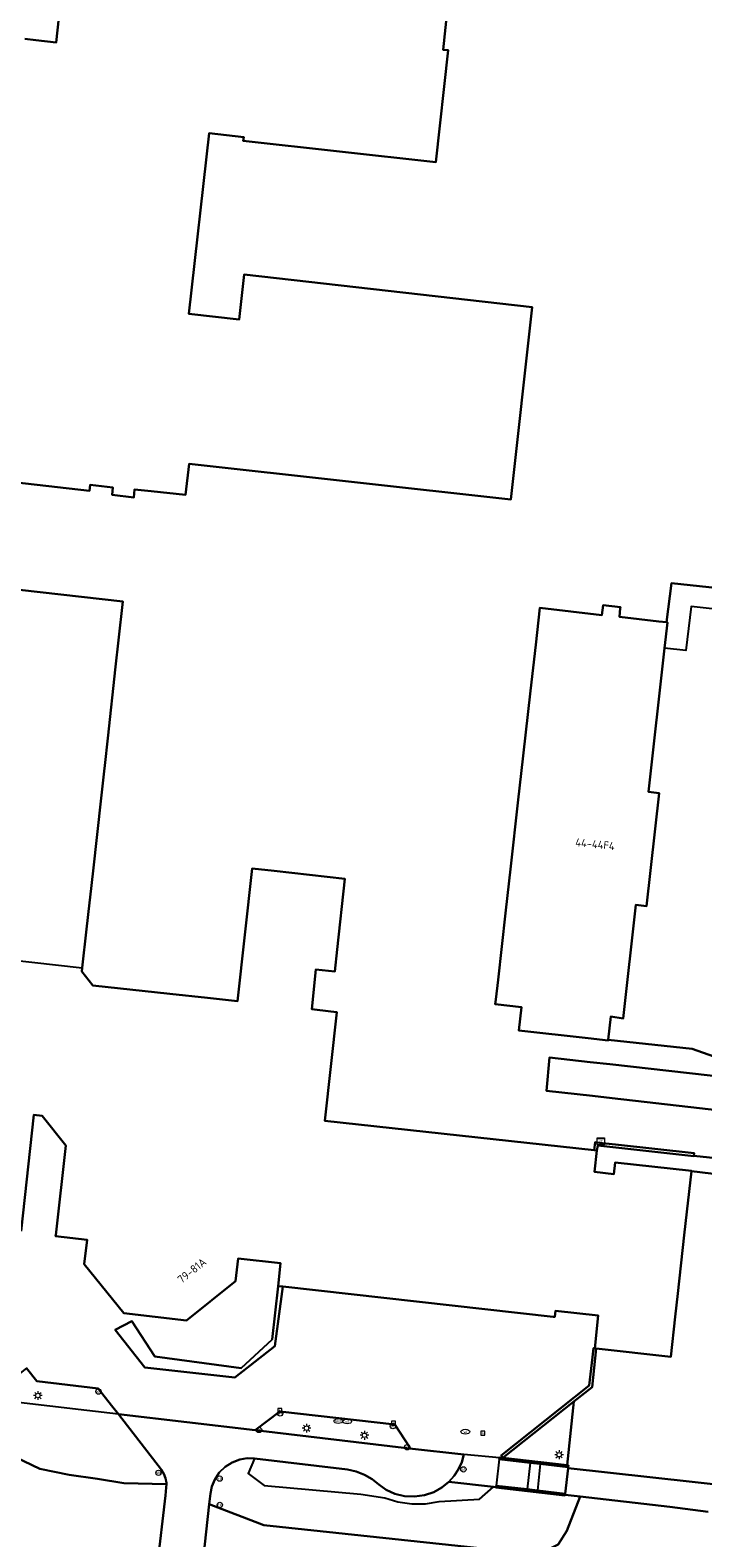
# Model space of a CAD drawing. Header units: metres. Extents: x 197147 to 199131, y 355511 to 356703.
# Tile 94 of 225: x 198097 to 198172, y 356130 to 356299. Entities that reach past the tile are written whole.
import ezdxf
from ezdxf.enums import TextEntityAlignment as Align

# ---------------------------------------------------------------- set-up
doc = ezdxf.new("R2010")
doc.units = ezdxf.units.M
for name, color, linetype in [('B-WE-GR-BEPLANTING_CULTUUR_HEESTERS-GV', 252, 'Continuous'), ('B-WE-GR-GRAS-GV', 252, 'Continuous'), ('B-WE-IE-MEUBILAIR_WEGMEUBILAIR-S', 252, 'Continuous'), ('B-WE-IE-TERREINAFSCHEIDING_KUNSTMATIG_MUUR-GV', 252, 'IE-TERREINAFSCHEIDING-KUNSTMATIG-DICHT'), ('B-WE-KL-ET_LS_SR_KAST-S', 252, 'Continuous'), ('B-WE-OG-BEBOUWING-GV', 252, 'Continuous'), ('B-WE-OG-BEBOUWING_HUISNUMMER-T18', 252, 'Continuous'), ('B-WE-OG-TERREIN_ERF-GV', 252, 'Continuous'), ('B-WE-RI-HWA_KOLK-S', 253, 'Continuous'), ('B-WE-RI-VWA_AFSCHEIDER-S', 253, 'Continuous'), ('B-WE-VH-VERHARDING_BETONSTRAATSTEEN-GV', 253, 'Continuous'), ('B-WE-VH-VERHARDING_OPEN-GV', 253, 'Continuous'), ('B-WE-VH-VERHARDING_TEGEL-GV', 253, 'Continuous')]:
    doc.layers.add(name, color=color, linetype=linetype)
doc.styles.add('NLCS-ISO-M-T18', font='NLCS-ISO.ttf', dxfattribs={"height": 1.8})
doc.styles.add('NLCS-ISO-M200-T25', font='NLCS-ISO.ttf')
doc.linetypes.add('IE-TERREINAFSCHEIDING-KUNSTMATIG-DICHT', pattern='A,8,-1,[82,NLCS.SHX,S=0.75,R=90,X=0,Y=0],-1', length=10)

# ---------------------------------------------------------------- blocks, each defined once
blk = doc.blocks.new('BGT-ELEKTRAKAST-SO')
at = {"color": 0, "linetype": 'ByBlock', "lineweight": 18}
for points in [[(-2, 2), (2, 2), (2, 1.68), (-2, 1.68)], [(-2, 1.52), (2, 1.52), (2, -2), (-2, -2)]]:
    blk.add_lwpolyline(points, close=True, dxfattribs=at)
at = {"color": 0, "linetype": 'ByBlock', "lineweight": 18, "style": 'NLCS-ISO-M-T18'}
blk.add_text('et', height=1.5, dxfattribs=at).set_placement((0, 0), align=Align.MIDDLE_CENTER)
blk = doc.blocks.new('BGT-LICHTMAST-SO')
at = {"color": 0, "linetype": 'ByBlock', "lineweight": 18}
for points in [[(-1.25, 0), (-2, 0)], [(-1.41, 1.41), (-0.88, 0.88)], [(0, 2), (0, 1.25)], [(0.88, 0.88), (1.41, 1.41)], [(2, 0), (1.25, 0)], [(-1.41, -1.41), (-0.88, -0.88)], [(0, -1.25), (0, -2)], [(0.88, -0.88), (1.41, -1.41)]]:
    blk.add_lwpolyline(points, dxfattribs=at)
blk.add_circle((0, 0), 1, dxfattribs=at)
blk = doc.blocks.new('BGT-AFSLUITPAAL-SO')
at = {"color": 0, "linetype": 'ByBlock', "lineweight": 18}
blk.add_circle((0, 0), 1.5, dxfattribs=at)
at = {"color": 0, "linetype": 'ByBlock', "lineweight": 18, "style": 'NLCS-ISO-M-T18'}
blk.add_text('af', height=1.5, dxfattribs=at).set_placement((0, 0), align=Align.MIDDLE_CENTER)
blk = doc.blocks.new('BGT-VERKEERSBORDPAAL-SO')
at = {"color": 0, "linetype": 'ByBlock', "lineweight": 18}
blk.add_circle((0, 0), 1.5, dxfattribs=at)
at = {"color": 0, "linetype": 'ByBlock', "lineweight": 18, "style": 'NLCS-ISO-M-T18'}
blk.add_text('vb', height=1.5, dxfattribs=at).set_placement((0, 0.13), align=Align.MIDDLE_CENTER)
blk = doc.blocks.new('BGT-WATERLEIDINGPUT-SO')
at = {"color": 0, "linetype": 'ByBlock', "lineweight": 18}
blk.add_ellipse((0, 0), major_axis=(2.5, 0), ratio=0.54, dxfattribs=at)
at = {"color": 0, "linetype": 'ByBlock', "lineweight": 18, "style": 'NLCS-ISO-M-T18'}
blk.add_text('wl', height=1.5, dxfattribs=at).set_placement((0, 0), align=Align.MIDDLE_CENTER)
blk = doc.blocks.new('BGT-KOLK-SO')
at = {"color": 0, "linetype": 'ByBlock', "lineweight": 18}
blk.add_lwpolyline([(-0.045, -0.045), (0.045, -0.045), (0.045, 0.045), (-0.045, 0.045)], close=True, dxfattribs=at)
at = {"color": 0, "linetype": 'ByBlock', "lineweight": 18, "style": 'NLCS-ISO-M-T18'}
blk.add_text('k', height=0.06, dxfattribs=at).set_placement((0, 0), align=Align.MIDDLE_CENTER)
blk = doc.blocks.new('BGT-BENZINEPUT_OLIEPUT-SO')
at = {"color": 0, "linetype": 'ByBlock', "lineweight": 18}
blk.add_ellipse((0, 0), major_axis=(2.5, 0), ratio=0.54, dxfattribs=at)
at = {"color": 0, "linetype": 'ByBlock', "lineweight": 18, "style": 'NLCS-ISO-M-T18'}
blk.add_text('olie', height=1.5, dxfattribs=at).set_placement((0, 0.16), align=Align.MIDDLE_CENTER)
blk = doc.blocks.new('BGT-RECLAMEZUIL-SO')
at = {"color": 0, "linetype": 'ByBlock', "lineweight": 18}
blk.add_circle((0, 0), 1.5, dxfattribs=at)
at = {"color": 0, "linetype": 'ByBlock', "lineweight": 18, "style": 'NLCS-ISO-M-T18'}
blk.add_text('rz', height=1.5, dxfattribs=at).set_placement((0, 0.23), align=Align.MIDDLE_CENTER)

msp = doc.modelspace()

# ---------------------------------------------------------------- linework, layer by layer
at = {"layer": 'B-WE-GR-BEPLANTING_CULTUUR_HEESTERS-GV', "flags": 128}
for points in [[(198106.593, 356143.512), (198105.817, 356144.513), (198104.34, 356146.393), (198097.434, 356147.216), (198096.27, 356148.684), (198092.218, 356145.477), (198090.733, 356147.379), (198088.844, 356145.843), (198087.34, 356147.75), (198085.457, 356146.245), (198083.951, 356148.138), (198082.149, 356146.679), (198080.452, 356148.826), (198084.036, 356151.716), (198084.087, 356151.982), (198079.123, 356152.549), (198079.778, 356158.537), (198076.713, 356158.923), (198076.832, 356147.023)], [(198125.044, 356157.847), (198124.516, 356157.906), (198123.834, 356151.914), (198120.375, 356148.672), (198110.694, 356150.005), (198108.098, 356153.951), (198106.22, 356152.978), (198109.55, 356148.765), (198119.648, 356147.644), (198124.151, 356151.159), (198125.044, 356157.847)], [(198076.851, 356145.051), (198082.72, 356143.077), (198086.142, 356142.346), (198090.407, 356140.908), (198097.779, 356137.405), (198101.08, 356136.705), (198104.263, 356136.279), (198107.202, 356135.795), (198111.978, 356135.689), (198111.981, 356135.832), (198111.889, 356136.352), (198111.698, 356136.843), (198111.422, 356137.281), (198106.593, 356143.512), (198103.034, 356143.955), (198076.832, 356147.023), (198076.851, 356145.051)], [(198121.947, 356141.733), (198139.282, 356139.661), (198139.301, 356139.786), (198137.628, 356142.364), (198124.718, 356143.819), (198121.947, 356141.733)], [(198157.705, 356144.944), (198149.742, 356138.632), (198156.961, 356137.79), (198157.705, 356144.944)], [(198121.883, 356138.562), (198121.063, 356138.582), (198120.206, 356138.439), (198119.359, 356138.116), (198118.58, 356137.617), (198117.92, 356136.969), (198117.417, 356136.215), (198117.086, 356135.411), (198116.922, 356134.608), (198116.795, 356133.445), (198122.902, 356131.057), (198152.769, 356127.909), (198154.356, 356128.113), (198155.943, 356128.899), (198156.925, 356130.424), (198158.423, 356134.271), (198156.731, 356134.465), (198156.72, 356134.39), (198148.968, 356135.308), (198148.977, 356135.348), (198148.679, 356135.381)], [(198121.883, 356138.562), (198121.166, 356136.885), (198122.956, 356135.532), (198133.819, 356134.557), (198136.498, 356134.14), (198137.971, 356133.688), (198139.514, 356133.465), (198141.073, 356133.483), (198142.593, 356133.737), (198147.137, 356133.972), (198148.679, 356135.381), (198143.695, 356135.935), (198142.912, 356135.294), (198141.982, 356134.776), (198140.937, 356134.424), (198139.825, 356134.272), (198138.704, 356134.334), (198137.635, 356134.601), (198136.666, 356135.043), (198135.834, 356135.619), (198135.059, 356136.222), (198134.198, 356136.716), (198133.277, 356137.084), (198132.323, 356137.317), (198121.883, 356138.562)]]:
    msp.add_lwpolyline(points, dxfattribs=at)
at = {"layer": 'B-WE-GR-GRAS-GV', "flags": 128}
for points in [[(198110.949, 356126.393), (198111.864, 356134.383), (198111.971, 356135.315), (198111.978, 356135.689), (198107.202, 356135.795), (198104.263, 356136.279), (198101.08, 356136.705), (198097.779, 356137.405), (198090.407, 356140.908), (198086.142, 356142.346), (198082.72, 356143.077), (198076.851, 356145.051), (198076.857, 356144.484), (198076.936, 356136.537), (198076.994, 356130.732), (198077.853, 356130.299), (198078.77, 356130.006), (198110.949, 356126.393)], [(198172.785, 356132.586), (198168.473, 356133.146), (198158.423, 356134.271), (198156.925, 356130.424), (198155.943, 356128.899), (198154.356, 356128.113), (198152.769, 356127.909), (198122.902, 356131.057), (198116.795, 356133.445), (198115.962, 356125.83), (198122.103, 356125.141), (198129.216, 356124.168), (198146.337, 356121.427), (198150.58, 356120.698), (198163.127, 356118.035), (198170.7, 356116.415), (198172.38, 356117.475)]]:
    msp.add_lwpolyline(points, dxfattribs=at)
at = {"layer": 'B-WE-IE-TERREINAFSCHEIDING_KUNSTMATIG_MUUR-GV', "ltscale": 0.2, "flags": 128}
for points in [[(198159.979, 356173.159), (198160.297, 356173.125), (198160.395, 356173.685), (198162.419, 356173.459), (198171.169, 356172.482), (198171.175, 356172.529), (198171.212, 356172.816), (198162.395, 356173.786), (198160.228, 356174.025), (198160.11, 356174.038), (198159.979, 356173.159)], [(198157.073, 356137.582), (198157.078, 356137.581), (198157.103, 356137.773), (198156.961, 356137.79), (198149.742, 356138.632), (198157.705, 356144.944), (198159.762, 356146.575), (198160.235, 356150.887), (198160.063, 356150.906), (198159.904, 356150.925), (198159.793, 356149.906), (198159.449, 356146.743), (198149.551, 356138.879), (198149.737, 356138.633), (198149.359, 356138.677), (198149.354, 356138.618), (198149.341, 356138.469), (198152.814, 356138.07), (198153.947, 356137.94), (198157.073, 356137.582)], [(198152.489, 356135.094), (198149.01, 356135.502), (198148.977, 356135.348), (198148.968, 356135.308), (198156.72, 356134.39), (198156.731, 356134.465), (198156.749, 356134.595), (198153.626, 356134.961), (198152.489, 356135.094)]]:
    msp.add_lwpolyline(points, dxfattribs=at)
at = {"layer": 'B-WE-OG-BEBOUWING-GV', "flags": 128}
for points in [[(198100.462, 356305.441), (198099.618, 356297.433), (198097.33, 356297.704), (198096.098, 356297.85)], [(198150.638, 356246.162), (198153.042, 356267.722), (198120.723, 356271.404), (198120.146, 356266.337), (198114.483, 356266.982), (198116.792, 356287.251), (198120.687, 356286.807), (198120.6, 356286.409), (198142.24, 356284.019), (198143.609, 356296.558), (198143.035, 356296.621), (198143.5, 356300.895)], [(198088.957, 356248.777), (198103.354, 356247.146), (198103.428, 356247.791), (198105.987, 356247.497), (198105.891, 356246.668), (198108.313, 356246.395), (198108.415, 356247.296), (198110.285, 356247.099), (198114.129, 356246.672), (198114.532, 356250.163), (198150.638, 356246.162)], [(198103.747, 356204.507), (198104.65, 356212.652), (198104.984, 356215.663), (198105.057, 356216.323), (198105.394, 356219.368), (198106.283, 356227.384), (198106.617, 356230.392), (198107.096, 356234.714), (198088.512, 356236.8)], [(198163.246, 356187.941), (198164.665, 356200.693), (198165.868, 356200.543), (198167.284, 356213.208), (198166.092, 356213.349), (198167.904, 356229.47), (198168.229, 356232.364), (198168.11, 356232.378), (198167.266, 356232.477), (198162.829, 356232.999), (198162.926, 356233.963), (198162.938, 356234.086), (198160.992, 356234.308), (198160.854, 356233.183), (198153.899, 356233.986), (198153.435, 356229.865), (198152.851, 356224.672), (198152.032, 356217.398), (198151.438, 356212.123), (198150.638, 356205.014), (198150.043, 356199.734), (198149.204, 356192.272), (198148.954, 356190.053), (198148.896, 356189.54), (198151.842, 356189.209), (198151.548, 356186.593), (198159.325, 356185.719), (198161.551, 356185.468), (198161.572, 356185.466), (198161.581, 356185.546), (198161.866, 356188.132), (198163.246, 356187.941)], [(198085.536, 356195.527), (198102.537, 356193.596), (198103.017, 356197.928), (198103.347, 356200.899), (198103.417, 356201.532), (198103.747, 356204.507)], [(198095.665, 356164.058), (198097.109, 356177.125), (198098.047, 356177), (198100.688, 356173.688), (198099.56, 356163.619), (198099.547, 356163.5), (198103.078, 356163.094), (198102.766, 356160.375), (198107.188, 356154.844), (198114.234, 356154.031), (198119.75, 356158.438), (198120.031, 356161), (198124.797, 356160.469), (198124.516, 356157.906), (198125.044, 356157.847), (198155.405, 356154.456), (198155.563, 356154.438), (198155.641, 356155.125), (198160.453, 356154.594), (198160.063, 356150.906), (198160.235, 356150.887), (198168.594, 356149.969), (198169.091, 356154.449), (198169.383, 356157.084), (198170.106, 356163.603), (198170.399, 356166.245), (198170.903, 356170.782), (198170.906, 356170.813), (198162.346, 356171.781), (198162.344, 356171.781), (198162.203, 356170.469), (198160.016, 356170.719), (198160.297, 356173.125), (198159.979, 356173.159), (198129.75, 356176.438), (198131.127, 356188.625), (198130.446, 356188.704), (198128.299, 356188.954), (198128.769, 356193.424), (198130.885, 356193.181), (198131.156, 356195.654), (198132.025, 356203.59), (198124.064, 356204.478), (198121.617, 356204.751), (198119.957, 356189.863), (198116.581, 356190.232), (198112.369, 356190.693), (198103.732, 356191.637), (198102.493, 356193.195), (198102.537, 356193.596)]]:
    msp.add_lwpolyline(points, dxfattribs=at)
at = {"layer": 'B-WE-OG-TERREIN_ERF-GV', "flags": 128}
for points in [[(198096.098, 356297.85), (198097.33, 356297.704), (198099.618, 356297.433), (198100.462, 356305.441)], [(198143.5, 356300.895), (198143.035, 356296.621), (198143.609, 356296.558), (198142.24, 356284.019), (198120.6, 356286.409), (198120.687, 356286.807), (198116.792, 356287.251), (198114.483, 356266.982), (198120.146, 356266.337), (198120.723, 356271.404), (198153.042, 356267.722)], [(198153.042, 356267.722), (198150.638, 356246.162), (198114.532, 356250.163), (198114.129, 356246.672), (198110.285, 356247.099), (198108.415, 356247.296), (198108.313, 356246.395), (198105.891, 356246.668), (198105.987, 356247.497), (198103.428, 356247.791), (198103.354, 356247.146), (198088.957, 356248.777)], [(198088.512, 356236.8), (198107.096, 356234.714), (198106.617, 356230.392), (198106.283, 356227.384), (198105.394, 356219.368), (198105.057, 356216.323), (198104.984, 356215.663), (198104.65, 356212.652), (198103.747, 356204.507), (198103.417, 356201.532), (198103.347, 356200.899), (198103.017, 356197.928), (198102.537, 356193.596), (198102.493, 356193.195), (198103.732, 356191.637), (198112.369, 356190.693), (198116.581, 356190.232), (198119.957, 356189.863), (198121.617, 356204.751), (198124.064, 356204.478), (198132.025, 356203.59), (198131.156, 356195.654), (198130.885, 356193.181), (198128.769, 356193.424), (198128.299, 356188.954), (198130.446, 356188.704), (198131.127, 356188.625), (198129.75, 356176.438), (198159.979, 356173.159), (198160.11, 356174.038), (198160.228, 356174.025), (198162.395, 356173.786), (198171.212, 356172.816), (198171.175, 356172.529), (198176.113, 356171.984)], [(198176.506, 356182.562), (198170.986, 356184.537), (198161.581, 356185.546), (198161.572, 356185.466), (198161.551, 356185.468), (198159.325, 356185.719), (198151.548, 356186.593), (198151.842, 356189.209), (198148.896, 356189.54), (198148.954, 356190.053), (198149.204, 356192.272), (198150.043, 356199.734), (198150.638, 356205.014), (198151.438, 356212.123), (198152.032, 356217.398), (198152.851, 356224.672), (198153.435, 356229.865), (198153.899, 356233.986), (198160.854, 356233.183), (198160.992, 356234.308), (198162.938, 356234.086), (198162.926, 356233.963), (198162.829, 356232.999), (198167.266, 356232.477), (198168.11, 356232.378), (198168.667, 356236.78), (198178.821, 356235.683)], [(198176.734, 356177.305), (198162.02, 356178.98), (198159.826, 356179.23), (198154.661, 356179.818), (198154.994, 356183.545), (198159.533, 356183.033), (198161.745, 356182.783), (198181.968, 356180.5)]]:
    msp.add_lwpolyline(points, dxfattribs=at)
at = {"layer": 'B-WE-VH-VERHARDING_BETONSTRAATSTEEN-GV', "flags": 128}
for points in [[(198106.593, 356143.512), (198111.422, 356137.281), (198111.698, 356136.843), (198111.889, 356136.352), (198111.981, 356135.832), (198111.978, 356135.689), (198111.971, 356135.315), (198111.864, 356134.383), (198110.949, 356126.393)], [(198115.962, 356125.83), (198116.795, 356133.445), (198116.922, 356134.608), (198117.086, 356135.411), (198117.417, 356136.215), (198117.92, 356136.969), (198118.58, 356137.617), (198119.359, 356138.116), (198120.206, 356138.439), (198121.063, 356138.582), (198121.883, 356138.562), (198132.323, 356137.317), (198133.277, 356137.084), (198134.198, 356136.716), (198135.059, 356136.222), (198135.834, 356135.619), (198136.666, 356135.043), (198137.635, 356134.601), (198138.704, 356134.334), (198139.825, 356134.272), (198140.937, 356134.424), (198141.982, 356134.776), (198142.912, 356135.294), (198143.695, 356135.935), (198144.278, 356136.594), (198144.761, 356137.342), (198145.126, 356138.153), (198145.363, 356139.001), (198139.282, 356139.661), (198121.947, 356141.733), (198106.593, 356143.512)]]:
    msp.add_lwpolyline(points, dxfattribs=at)
at = {"layer": 'B-WE-VH-VERHARDING_OPEN-GV', "flags": 128}
for points in [[(198178.821, 356235.683), (198168.667, 356236.78), (198168.11, 356232.378), (198168.229, 356232.364), (198167.904, 356229.47)], [(198178.928, 356224.502), (198177.353, 356224.661), (198178.294, 356233.311), (198170.869, 356234.139), (198170.297, 356229.201), (198167.904, 356229.47), (198166.092, 356213.349), (198167.284, 356213.208), (198165.868, 356200.543), (198164.665, 356200.693), (198163.246, 356187.941), (198161.866, 356188.132), (198161.581, 356185.546), (198170.986, 356184.537), (198176.506, 356182.562)], [(198181.723, 356175.688), (198181.588, 356175.699), (198181.747, 356176.795), (198181.862, 356178.888), (198181.968, 356180.5), (198161.745, 356182.783), (198159.533, 356183.033), (198154.994, 356183.545), (198154.661, 356179.818), (198159.826, 356179.23), (198162.02, 356178.98), (198176.734, 356177.305), (198176.113, 356171.984), (198181.313, 356171.409), (198181.614, 356174.679), (198181.723, 356175.688)], [(198149.354, 356138.618), (198149.359, 356138.677), (198149.737, 356138.633), (198149.551, 356138.879), (198159.449, 356146.743), (198159.793, 356149.906), (198159.904, 356150.925), (198160.063, 356150.906), (198160.453, 356154.594), (198155.641, 356155.125), (198155.563, 356154.438), (198155.405, 356154.456), (198125.044, 356157.847), (198124.151, 356151.159), (198119.648, 356147.644), (198109.55, 356148.765), (198106.22, 356152.978), (198108.098, 356153.951), (198110.694, 356150.005), (198120.375, 356148.672), (198123.834, 356151.914), (198124.516, 356157.906), (198124.797, 356160.469), (198120.031, 356161), (198119.75, 356158.438), (198114.234, 356154.031), (198107.188, 356154.844), (198102.766, 356160.375), (198103.078, 356163.094), (198099.547, 356163.5), (198099.56, 356163.619), (198100.688, 356173.688), (198098.047, 356177), (198097.109, 356177.125), (198095.665, 356164.058)], [(198178.678, 356169.865), (198170.903, 356170.782), (198170.399, 356166.245), (198170.106, 356163.603), (198169.383, 356157.084), (198169.091, 356154.449), (198168.594, 356149.969), (198160.235, 356150.887), (198159.762, 356146.575), (198157.705, 356144.944), (198156.961, 356137.79), (198157.103, 356137.773), (198157.078, 356137.581), (198157.073, 356137.582)], [(198096.27, 356148.684), (198097.434, 356147.216), (198104.34, 356146.393), (198105.817, 356144.513), (198106.593, 356143.512), (198121.947, 356141.733), (198124.718, 356143.819), (198137.628, 356142.364), (198139.301, 356139.786), (198139.282, 356139.661), (198145.363, 356139.001)], [(198149.341, 356138.469), (198149.354, 356138.618), (198145.363, 356139.001), (198145.126, 356138.153), (198144.761, 356137.342), (198144.278, 356136.594), (198143.695, 356135.935), (198148.679, 356135.381), (198148.977, 356135.348), (198149.01, 356135.502)], [(198152.814, 356138.07), (198149.341, 356138.469), (198149.01, 356135.502), (198152.489, 356135.094)], [(198153.947, 356137.94), (198152.814, 356138.07), (198152.489, 356135.094), (198153.626, 356134.961)], [(198156.749, 356134.595), (198157.061, 356137.473), (198157.073, 356137.582), (198153.947, 356137.94), (198153.626, 356134.961), (198156.749, 356134.595)], [(198157.061, 356137.473), (198175.741, 356135.427)]]:
    msp.add_lwpolyline(points, dxfattribs=at)
at = {"layer": 'B-WE-VH-VERHARDING_TEGEL-GV', "flags": 128}
for points in [[(198176.113, 356171.984), (198171.175, 356172.529), (198171.169, 356172.482), (198162.419, 356173.459), (198160.395, 356173.685), (198160.297, 356173.125), (198160.016, 356170.719), (198162.203, 356170.469), (198162.344, 356171.781), (198162.346, 356171.781), (198170.906, 356170.813), (198170.903, 356170.782), (198178.678, 356169.865)], [(198175.741, 356135.427), (198157.061, 356137.473), (198156.749, 356134.595), (198156.731, 356134.465), (198158.423, 356134.271), (198168.473, 356133.146), (198172.785, 356132.586)]]:
    msp.add_lwpolyline(points, dxfattribs=at)

# ---------------------------------------------------------------- block references
at = {"layer": 'B-WE-IE-MEUBILAIR_WEGMEUBILAIR-S'}
for name, p, xscale, yscale, zscale in [('BGT-LICHTMAST-SO', (198097.554, 356145.617), 0.25, 0.25, 0.25), ('BGT-AFSLUITPAAL-SO', (198104.357, 356146.065), 0.2, 0.2, 0.2), ('BGT-AFSLUITPAAL-SO', (198124.753, 356143.605), 0.2, 0.2, 0.2), ('BGT-AFSLUITPAAL-SO', (198122.376, 356141.761), 0.2, 0.2, 0.2), ('BGT-LICHTMAST-SO', (198127.71, 356141.955), 0.25, 0.25, 0.25), ('BGT-WATERLEIDINGPUT-SO', (198132.273, 356142.713), 0.2, 0.2, 0.2), ('BGT-AFSLUITPAAL-SO', (198137.406, 356142.186), 0.2, 0.2, 0.2), ('BGT-WATERLEIDINGPUT-SO', (198145.539, 356141.557), 0.2, 0.2, 0.2), ('BGT-LICHTMAST-SO', (198134.212, 356141.159), 0.25, 0.25, 0.25), ('BGT-AFSLUITPAAL-SO', (198139.007, 356139.819), 0.2, 0.2, 0.2), ('BGT-LICHTMAST-SO', (198156.061, 356138.972), 0.25, 0.25, 0.25), ('BGT-VERKEERSBORDPAAL-SO', (198111.098, 356136.944), 0.2, 0.2, 0.2), ('BGT-AFSLUITPAAL-SO', (198145.32, 356137.335), 0.2, 0.2, 0.2), ('BGT-VERKEERSBORDPAAL-SO', (198117.956, 356136.294), 0.2, 0.2, 0.2), ('BGT-RECLAMEZUIL-SO', (198117.977, 356133.345), 0.2, 0.2, 0.2)]:
    msp.add_blockref(name, p, dxfattribs=dict(at, xscale=xscale, yscale=yscale, zscale=zscale))
at = {"layer": 'B-WE-KL-ET_LS_SR_KAST-S', "xscale": 0.2, "yscale": 0.2, "zscale": 0.2}
msp.add_blockref('BGT-ELEKTRAKAST-SO', (198160.749, 356174.147), dxfattribs=at)
at = {"layer": 'B-WE-RI-HWA_KOLK-S', "xscale": 5, "yscale": 5, "zscale": 5}
for p in [(198124.698, 356143.954), (198137.486, 356142.525), (198147.515, 356141.4)]:
    msp.add_blockref('BGT-KOLK-SO', p, dxfattribs=at)
at = {"layer": 'B-WE-RI-VWA_AFSCHEIDER-S', "xscale": 0.2, "yscale": 0.2, "zscale": 0.2}
msp.add_blockref('BGT-BENZINEPUT_OLIEPUT-SO', (198131.263, 356142.755), dxfattribs=at)

# ---------------------------------------------------------------- texts
at = {"layer": 'B-WE-OG-BEBOUWING_HUISNUMMER-T18', "char_height": 0.9, "attachment_point": 5, "style": 'NLCS-ISO-M200-T25'}
for s, insert, rotation in [('44-44F4', (198160.095, 356207.479), 354), ('79-81A', (198114.842, 356159.637), 38.6)]:
    msp.add_mtext(s, dxfattribs=dict(at, insert=insert, rotation=rotation))

doc.saveas('drawing.dxf')
